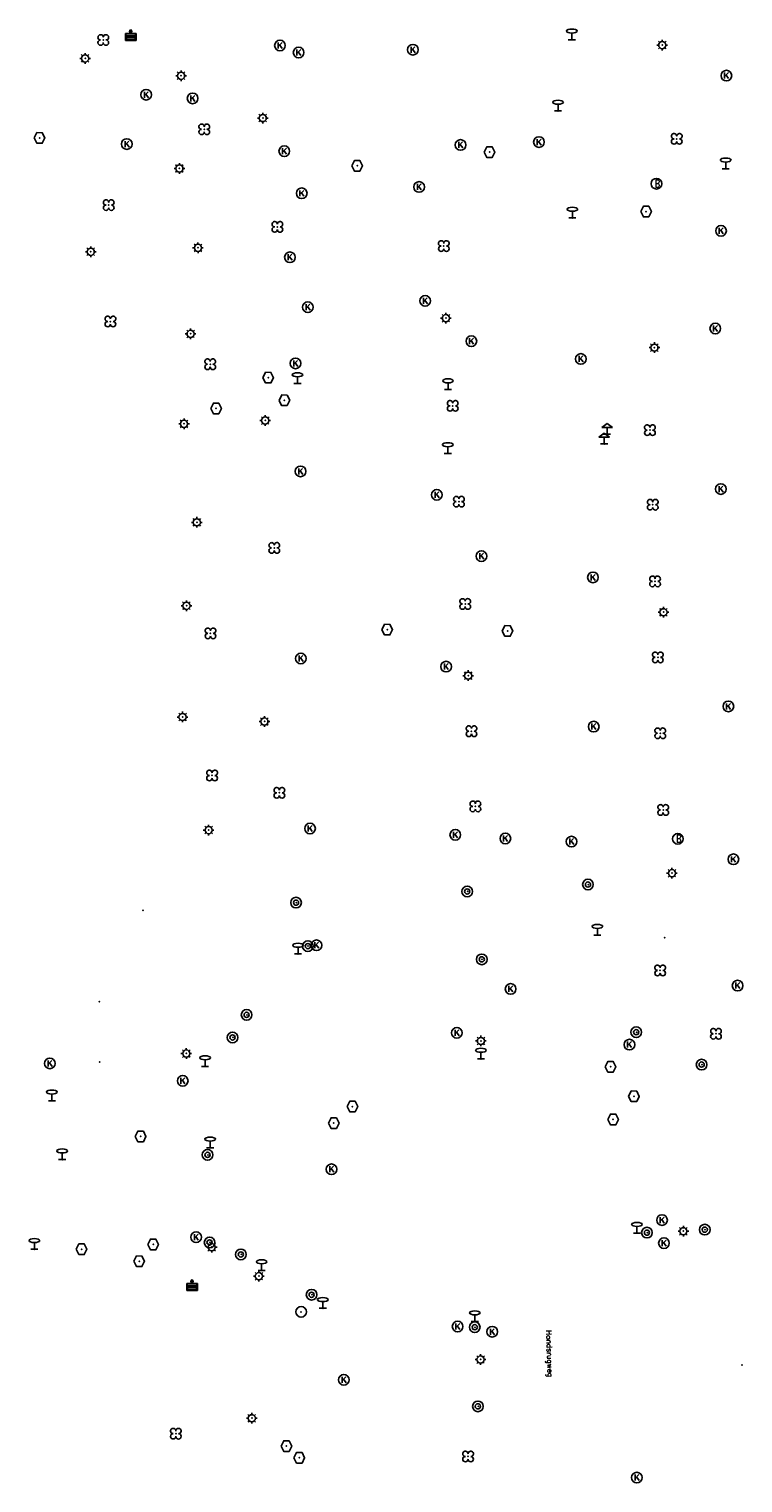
# Model space of a CAD drawing. Header units: metres. Extents: x 256352 to 256908, y 533292 to 533854.
# Tile 28 of 48: x 256493 to 256560, y 533575 to 533711. Entities that reach past the tile are written whole.
import ezdxf

# ---------------------------------------------------------------- set-up
doc = ezdxf.new("R2010")
doc.units = ezdxf.units.M
doc.header["$LTSCALE"] = 0.5
for name, color, linetype in [('Punt - Bak', 6, 'Continuous'), ('Punt - Kast', 7, 'Continuous'), ('Punt - Paal', 7, 'Continuous'), ('Punt - Put', 8, 'Continuous'), ('Punt - Straatmeubilair', 7, 'Continuous'), ('Punt - Vegetatieobject', 7, 'Continuous'), ('Tekst - Openbare Ruimte Label', 7, 'Continuous')]:
    doc.layers.add(name, color=color, linetype=linetype)
doc.layers.add('Punt - vegetatieobject_punt', color=10, linetype='Continuous', lineweight=25)
doc.styles.get("Standard").update_dxf_attribs({"font": 'txt.shx'})

# ---------------------------------------------------------------- blocks, each defined once
blk = doc.blocks.new('BOOM')
at = {"linetype": 'Continuous'}
for centre, radius, start, end in [((-0.424999, 0.425), 0.424, 359.8648684, 269.9998649), ((0.424999, 0.425), 0.426, 270.0001345, 180.1344972), ((0.425, -0.425), 0.426, 180, 90), ((-0.425, -0.424999), 0.424, 90.1351316, 359.9998649)]:
    blk.add_arc(centre, radius, start, end, dxfattribs=at)
blk = doc.blocks.new('Kolk')
at = {"linetype": 'Continuous'}
for p, q in [((-0.131779, -0.225094), (-0.131779, 0.223554)), ((-0.131779, -0.061917), (0.155792, 0.223554)), ((-0.023655, 0.045417), (0.167783, -0.225094))]:
    blk.add_line(p, q, dxfattribs=at)
blk.add_circle((0, 0), 0.4, dxfattribs=at)
blk = doc.blocks.new('Verkeersbord')
at = {"linetype": 'Continuous'}
for p, q in [((-0.004, 1.246), (-0.004, -0.004)), ((-0.253, -0.003), (0.247, -0.003))]:
    blk.add_line(p, q, dxfattribs=at)
blk.add_circle((-0.004, 1.621), 0.375, dxfattribs=at)
blk = doc.blocks.new('LICHTMAST')
at = {"linetype": 'Continuous'}
for p, q in [((-0.435, 0.407), (-0.293, 0.265)), ((-0.01, 0.586), (-0.01, 0.38)), ((0.419, 0.409), (0.275, 0.263)), ((-0.609, -0.015), (-0.412, -0.014)), ((-0.434, -0.44), (-0.29, -0.296)), ((-0.007, -0.602), (-0.005, -0.416)), ((0.406, -0.431), (0.274, -0.298)), ((0.589, -0.015), (0.389, -0.015))]:
    blk.add_line(p, q, dxfattribs=at)
blk.add_circle((-0.01, -0.015), 0.4, dxfattribs=at)
blk = doc.blocks.new('Inspectie_Rioolput')
at = {"linetype": 'Continuous'}
blk.add_lwpolyline([(-0.908, -0.012), (-0.457, 0.793), (0.455, 0.772), (0.898, -0.004), (0.455, -0.79), (-0.463, -0.787), (-0.908, -0.012)], dxfattribs=at)
blk = doc.blocks.new('Afvalbak')
at = {"linetype": 'Continuous'}
for p, q in [((0.4, -0.091), (-0.4, -0.091)), ((-0.34, -0.195), (-0.4, -0.091)), ((-0.34, -0.252), (-0.4, -0.441)), ((0.4, -0.441), (-0.4, -0.441)), ((0.34, -0.195), (-0.34, -0.195)), ((-0.34, -0.252), (-0.34, -0.195)), ((0.34, -0.252), (-0.34, -0.252)), ((-0.302, -0.297), (-0.333, -0.397)), ((0.333, -0.397), (-0.333, -0.397)), ((0.302, -0.297), (-0.302, -0.297)), ((0.302, -0.297), (0.333, -0.397)), ((0.34, -0.195), (0.4, -0.091)), ((0.34, -0.252), (0.34, -0.195)), ((0.34, -0.252), (0.4, -0.441))]:
    blk.add_line(p, q, dxfattribs=at)
for p, q in [((-0.4, -0.091), (-0.4, -0.441)), ((0.4, -0.091), (0.4, -0.441))]:
    blk.add_line(p, q)
blk.add_circle((0, 0), 0.0908, dxfattribs=at)
blk = doc.blocks.new('Haltepaal')
at = {"linetype": 'Continuous'}
for p, q in [((-0.392, 1.275), (-0.017, 2.025)), ((-0.017, 1.275), (-0.392, 1.275)), ((-0.017, 2.025), (0.358, 1.275)), ((-0.017, 1.275), (-0.017, 0.025)), ((-0.017, 1.275), (0.358, 1.275)), ((-0.267, 0.026), (0.233, 0.026))]:
    blk.add_line(p, q, dxfattribs=at)
blk = doc.blocks.new('Brandkraan_Put')
at = {"linetype": 'Continuous'}
blk.add_circle((0, 0), 0.7, dxfattribs=at)
at = {"linetype": 'Continuous', "width": 0.75}
blk.add_text('B', height=1, dxfattribs=at).set_placement((-0.226, -0.48))
blk = doc.blocks.new('VERKEERSREGELINSTALLATIEPAAL')
at = {"linetype": 'Continuous'}
for radius in [0.6, 0.292]:
    blk.add_circle((-0.032, 0), radius, dxfattribs=at)
blk = doc.blocks.new('Afzetpaal')
at = {"linetype": 'Continuous'}
blk.add_circle((0, 0), 0.25, dxfattribs=at)

msp = doc.modelspace()

# ---------------------------------------------------------------- linework, layer by layer
at = {"layer": 'Punt - Bak'}
for p in [(256502.366, 533710.932), (256508.108, 533593.761)]:
    msp.add_point(p, dxfattribs=at)
at = {"layer": 'Punt - Kast'}
msp.add_point((256552.403, 533626.004), dxfattribs=at)
at = {"layer": 'Punt - Paal'}
for p in [(256543.721, 533710.166), (256552.195, 533709.673), (256498.096, 533708.424), (256507.091, 533706.802), (256514.748, 533702.835), (256542.426, 533703.495), (256506.935, 533698.11), (256558.141, 533698.077), (256543.767, 533693.468), (256498.622, 533690.302), (256508.678, 533690.672), (256531.919, 533684.072), (256507.982, 533682.605), (256551.462, 533681.315), (256518.004, 533677.949), (256532.114, 533677.383), (256507.37, 533674.175), (256514.979, 533674.484), (256547.039, 533673.195), (256532.093, 533671.396), (256546.763, 533672.263), (256508.566, 533664.941), (256507.595, 533657.123), (256552.31, 533656.511), (256534.003, 533650.569), (256507.23, 533646.694), (256514.905, 533646.266), (256509.675, 533636.093), (256553.106, 533632.052), (256533.935, 533630.329), (256545.253, 533630.979), (256517.889, 533629.285), (256546.114, 533626.242), (256518.994, 533625.207), (256518.053, 533624.473), (256535.296, 533623.966), (256513.252, 533618.762), (256511.937, 533616.644), (256549.777, 533617.14), (256507.582, 533615.148), (256535.197, 533616.328), (256509.34, 533613.931), (256535.196, 533614.631), (256555.908, 533614.102), (256494.979, 533610.72), (256509.594, 533605.641), (256509.819, 533606.309), (256495.94, 533605.199), (256509.783, 533597.427), (256549.825, 533598.31), (256550.779, 533598.35), (256554.177, 533598.491), (256556.2, 533598.63), (256493.34, 533596.796), (256509.961, 533596.997), (256512.719, 533596.308), (256514.638, 533594.805), (256514.385, 533594.279), (256519.346, 533592.53), (256518.337, 533590.923), (256520.373, 533591.265), (256534.628, 533590.021), (256534.639, 533589.485), (256535.164, 533586.464), (256534.936, 533582.069), (256513.719, 533580.961)]:
    msp.add_point(p, dxfattribs=at)
at = {"layer": 'Punt - Put'}
for p in [(256516.35, 533709.629), (256528.814, 533709.233), (256518.102, 533708.963), (256558.203, 533706.799), (256503.807, 533705.013), (256508.169, 533704.666), (256493.825, 533700.962), (256501.992, 533700.391), (256516.759, 533699.719), (256533.284, 533700.303), (256535.998, 533699.627), (256540.632, 533700.579), (256523.596, 533698.354), (256518.394, 533695.769), (256529.395, 533696.364), (256551.642, 533696.67), (256550.675, 533694.062), (256557.701, 533692.253), (256517.286, 533689.774), (256518.971, 533685.097), (256529.96, 533685.691), (256534.296, 533681.908), (256557.159, 533683.094), (256517.813, 533679.828), (256544.554, 533680.244), (256515.255, 533678.491), (256510.367, 533675.604), (256516.767, 533676.369), (256518.285, 533669.703), (256531.055, 533667.508), (256557.677, 533668.053), (256535.239, 533661.759), (256545.691, 533659.768), (256526.414, 533654.874), (256537.693, 533654.747), (256518.313, 533652.172), (256531.926, 533651.403), (256558.387, 533647.679), (256545.765, 533645.782), (256519.17, 533636.231), (256532.788, 533635.642), (256537.486, 533635.296), (256543.678, 533635.005), (256553.644, 533635.266), (256558.859, 533633.343), (256519.778, 533625.284), (256537.973, 533621.19), (256559.251, 533621.506), (256532.934, 533617.084), (256549.111, 533615.975), (256494.776, 533614.213), (256547.348, 533613.901), (256507.24, 533612.584), (256549.543, 533611.129), (256523.149, 533610.172), (256521.397, 533608.624), (256547.587, 533608.966), (256503.294, 533607.374), (256521.188, 533604.291), (256552.168, 533599.528), (256508.491, 533597.924), (256497.762, 533596.799), (256504.468, 533597.242), (256552.348, 533597.366), (256503.163, 533595.67), (256533.007, 533589.552), (256536.252, 533589.063), (256559.666, 533585.945), (256522.337, 533584.555), (256516.959, 533578.338), (256518.169, 533577.245), (256549.804, 533575.391)]:
    msp.add_point(p, dxfattribs=at)
at = {"layer": 'Punt - Straatmeubilair'}
for p in [(256503.523, 533628.549), (256499.431, 533620.015), (256499.445, 533614.357)]:
    msp.add_point(p, dxfattribs=at)
at = {"layer": 'Punt - Vegetatieobject'}
for p in [(256499.794, 533710.141), (256509.258, 533701.767), (256553.546, 533700.876), (256500.298, 533694.667), (256516.109, 533692.623), (256531.71, 533690.828), (256500.46, 533683.754), (256509.814, 533679.746), (256532.546, 533675.847), (256551.031, 533673.572), (256533.132, 533666.868), (256551.298, 533666.585), (256515.822, 533662.529), (256551.511, 533659.397), (256533.718, 533657.277), (256509.841, 533654.52), (256551.775, 533652.268), (256534.305, 533645.346), (256552, 533645.154), (256509.993, 533641.203), (256516.296, 533639.577), (256534.668, 533638.308), (256552.278, 533637.969), (256551.992, 533622.926), (256557.226, 533616.99), (256506.593, 533579.508), (256533.985, 533577.371)]:
    msp.add_point(p, dxfattribs=at)
at = {"layer": 'Punt - vegetatieobject_punt'}
for p in [(256499.794, 533710.141), (256509.258, 533701.767), (256553.546, 533700.876), (256500.298, 533694.667), (256516.109, 533692.623), (256531.71, 533690.828), (256500.46, 533683.754), (256509.814, 533679.746), (256532.546, 533675.847), (256551.031, 533673.572), (256533.132, 533666.868), (256551.298, 533666.585), (256515.822, 533662.529), (256551.511, 533659.397), (256533.718, 533657.277), (256509.841, 533654.52), (256551.775, 533652.268), (256534.305, 533645.346), (256552, 533645.154), (256509.993, 533641.203), (256516.296, 533639.577), (256534.668, 533638.308), (256552.278, 533637.969), (256551.992, 533622.926), (256557.226, 533616.99), (256506.593, 533579.508), (256533.985, 533577.371)]:
    msp.add_point(p, dxfattribs=at)

# ---------------------------------------------------------------- block references
at = {"layer": 'Punt - Bak', "xscale": 1.25000000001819, "yscale": 1.881467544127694}
for p in [(256502.366, 533710.932), (256508.108, 533593.761)]:
    msp.add_blockref('Afvalbak', p, dxfattribs=at)
at = {"layer": 'Punt - Paal'}
for name, p, xscale, yscale in [('Verkeersbord', (256543.721, 533710.166), 1.333333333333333, 0.5), ('LICHTMAST', (256552.195, 533709.673), 0.8347245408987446, 0.8417508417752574), ('LICHTMAST', (256498.096, 533708.424), 0.8347245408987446, 0.8417508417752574), ('LICHTMAST', (256507.091, 533706.802), 0.8347245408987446, 0.8417508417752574), ('Verkeersbord', (256542.426, 533703.495), 1.333333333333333, 0.5), ('LICHTMAST', (256514.748, 533702.835), 0.8347245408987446, 0.8417508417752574), ('LICHTMAST', (256506.935, 533698.11), 0.8347245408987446, 0.8417508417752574), ('Verkeersbord', (256558.141, 533698.077), 1.333333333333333, 0.5), ('Verkeersbord', (256543.767, 533693.468), 1.333333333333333, 0.5), ('LICHTMAST', (256498.622, 533690.302), 0.8347245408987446, 0.8417508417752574), ('LICHTMAST', (256508.678, 533690.672), 0.8347245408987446, 0.8417508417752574), ('LICHTMAST', (256531.919, 533684.072), 0.8347245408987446, 0.8417508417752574), ('LICHTMAST', (256507.982, 533682.605), 0.8347245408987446, 0.8417508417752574), ('LICHTMAST', (256551.462, 533681.315), 0.8347245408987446, 0.8417508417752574), ('Verkeersbord', (256518.004, 533677.949), 1.333333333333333, 0.5), ('Verkeersbord', (256532.114, 533677.383), 1.333333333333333, 0.5), ('LICHTMAST', (256507.37, 533674.175), 0.8347245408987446, 0.8417508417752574), ('LICHTMAST', (256514.979, 533674.484), 0.8347245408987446, 0.8417508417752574), ('Haltepaal', (256547.039, 533673.195), 1.333333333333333, 0.5), ('Verkeersbord', (256532.093, 533671.396), 1.333333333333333, 0.5), ('Haltepaal', (256546.763, 533672.263), 1.333333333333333, 0.5), ('LICHTMAST', (256508.566, 533664.941), 0.8347245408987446, 0.8417508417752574), ('LICHTMAST', (256507.595, 533657.123), 0.8347245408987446, 0.8417508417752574), ('LICHTMAST', (256552.31, 533656.511), 0.8347245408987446, 0.8417508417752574), ('LICHTMAST', (256534.003, 533650.569), 0.8347245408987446, 0.8417508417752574), ('LICHTMAST', (256507.23, 533646.694), 0.8347245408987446, 0.8417508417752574), ('LICHTMAST', (256514.905, 533646.266), 0.8347245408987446, 0.8417508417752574), ('LICHTMAST', (256509.675, 533636.093), 0.8347245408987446, 0.8417508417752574), ('VERKEERSREGELINSTALLATIEPAAL', (256545.253, 533630.979), 0.833333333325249, 0.833333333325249), ('LICHTMAST', (256553.106, 533632.052), 0.8347245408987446, 0.8417508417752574), ('VERKEERSREGELINSTALLATIEPAAL', (256533.935, 533630.329), 0.833333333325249, 0.833333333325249), ('VERKEERSREGELINSTALLATIEPAAL', (256517.889, 533629.285), 0.833333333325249, 0.833333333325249), ('Verkeersbord', (256546.114, 533626.242), 1.333333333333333, 0.5), ('Verkeersbord', (256518.053, 533624.473), 1.333333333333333, 0.5), ('VERKEERSREGELINSTALLATIEPAAL', (256518.994, 533625.207), 0.833333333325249, 0.833333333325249), ('VERKEERSREGELINSTALLATIEPAAL', (256535.296, 533623.966), 0.833333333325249, 0.833333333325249), ('VERKEERSREGELINSTALLATIEPAAL', (256513.252, 533618.762), 0.833333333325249, 0.833333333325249), ('VERKEERSREGELINSTALLATIEPAAL', (256511.937, 533616.644), 0.833333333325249, 0.833333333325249), ('LICHTMAST', (256535.197, 533616.328), 0.8347245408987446, 0.8417508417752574), ('VERKEERSREGELINSTALLATIEPAAL', (256549.777, 533617.14), 0.833333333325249, 0.833333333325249), ('LICHTMAST', (256507.582, 533615.148), 0.8347245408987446, 0.8417508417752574), ('Verkeersbord', (256535.196, 533614.631), 1.333333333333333, 0.5), ('Verkeersbord', (256509.34, 533613.931), 1.333333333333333, 0.5), ('VERKEERSREGELINSTALLATIEPAAL', (256555.908, 533614.102), 0.833333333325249, 0.833333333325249), ('Verkeersbord', (256494.979, 533610.72), 1.333333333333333, 0.5), ('Verkeersbord', (256509.819, 533606.309), 1.333333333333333, 0.5), ('Verkeersbord', (256495.94, 533605.199), 1.333333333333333, 0.5), ('VERKEERSREGELINSTALLATIEPAAL', (256509.594, 533605.641), 0.833333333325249, 0.833333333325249), ('Verkeersbord', (256549.825, 533598.31), 1.333333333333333, 0.5), ('VERKEERSREGELINSTALLATIEPAAL', (256550.779, 533598.35), 0.833333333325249, 0.833333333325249), ('LICHTMAST', (256554.177, 533598.491), 0.8347245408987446, 0.8417508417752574), ('VERKEERSREGELINSTALLATIEPAAL', (256556.2, 533598.63), 0.833333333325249, 0.833333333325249), ('Verkeersbord', (256493.34, 533596.796), 1.333333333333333, 0.5), ('VERKEERSREGELINSTALLATIEPAAL', (256509.783, 533597.427), 0.833333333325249, 0.833333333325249), ('LICHTMAST', (256509.961, 533596.997), 0.8347245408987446, 0.8417508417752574), ('VERKEERSREGELINSTALLATIEPAAL', (256512.719, 533596.308), 0.833333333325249, 0.833333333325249), ('LICHTMAST', (256514.385, 533594.279), 0.8347245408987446, 0.8417508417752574), ('Verkeersbord', (256514.638, 533594.805), 1.333333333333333, 0.5), ('VERKEERSREGELINSTALLATIEPAAL', (256519.346, 533592.53), 0.833333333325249, 0.833333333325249), ('Verkeersbord', (256520.373, 533591.265), 1.333333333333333, 0.5), ('Afzetpaal', (256518.337, 533590.923), 2, 2), ('Verkeersbord', (256534.628, 533590.021), 1.333333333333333, 0.5), ('VERKEERSREGELINSTALLATIEPAAL', (256534.639, 533589.485), 0.833333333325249, 0.833333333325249), ('LICHTMAST', (256535.164, 533586.464), 0.8347245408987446, 0.8417508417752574), ('VERKEERSREGELINSTALLATIEPAAL', (256534.936, 533582.069), 0.833333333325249, 0.833333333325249), ('LICHTMAST', (256513.719, 533580.961), 0.8347245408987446, 0.8417508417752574)]:
    msp.add_blockref(name, p, dxfattribs=dict(at, xscale=xscale, yscale=yscale))
at = {"layer": 'Punt - Put'}
for name, p, xscale, yscale in [('Kolk', (256516.35, 533709.629), 1.25000000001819, 1.25000000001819), ('Kolk', (256518.102, 533708.963), 1.25000000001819, 1.25000000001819), ('Kolk', (256528.814, 533709.233), 1.25000000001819, 1.25000000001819), ('Kolk', (256558.203, 533706.799), 1.25000000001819, 1.25000000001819), ('Kolk', (256503.807, 533705.013), 1.25000000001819, 1.25000000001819), ('Kolk', (256508.169, 533704.666), 1.25000000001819, 1.25000000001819), ('Inspectie_Rioolput', (256493.825, 533700.962), 0.5537098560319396, 0.6317119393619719), ('Kolk', (256540.632, 533700.579), 1.25000000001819, 1.25000000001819), ('Kolk', (256501.992, 533700.391), 1.25000000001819, 1.25000000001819), ('Kolk', (256516.759, 533699.719), 1.25000000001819, 1.25000000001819), ('Kolk', (256533.284, 533700.303), 1.25000000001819, 1.25000000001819), ('Inspectie_Rioolput', (256535.998, 533699.627), 0.5537098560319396, 0.6317119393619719), ('Inspectie_Rioolput', (256523.596, 533698.354), 0.5537098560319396, 0.6317119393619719), ('Kolk', (256529.395, 533696.364), 1.25000000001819, 1.25000000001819), ('Brandkraan_Put', (256551.642, 533696.67), 0.714285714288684, 0.714285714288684), ('Kolk', (256518.394, 533695.769), 1.25000000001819, 1.25000000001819), ('Inspectie_Rioolput', (256550.675, 533694.062), 0.5537098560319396, 0.6317119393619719), ('Kolk', (256557.701, 533692.253), 1.25000000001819, 1.25000000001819), ('Kolk', (256517.286, 533689.774), 1.25000000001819, 1.25000000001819), ('Kolk', (256529.96, 533685.691), 1.25000000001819, 1.25000000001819), ('Kolk', (256518.971, 533685.097), 1.25000000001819, 1.25000000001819), ('Kolk', (256557.159, 533683.094), 1.25000000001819, 1.25000000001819), ('Kolk', (256534.296, 533681.908), 1.25000000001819, 1.25000000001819), ('Kolk', (256544.554, 533680.244), 1.25000000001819, 1.25000000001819), ('Kolk', (256517.813, 533679.828), 1.25000000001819, 1.25000000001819), ('Inspectie_Rioolput', (256515.255, 533678.491), 0.5537098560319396, 0.6317119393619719), ('Inspectie_Rioolput', (256516.767, 533676.369), 0.5537098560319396, 0.6317119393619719), ('Inspectie_Rioolput', (256510.367, 533675.604), 0.5537098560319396, 0.6317119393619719), ('Kolk', (256518.285, 533669.703), 1.25000000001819, 1.25000000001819), ('Kolk', (256557.677, 533668.053), 1.25000000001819, 1.25000000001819), ('Kolk', (256531.055, 533667.508), 1.25000000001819, 1.25000000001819), ('Kolk', (256535.239, 533661.759), 1.25000000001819, 1.25000000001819), ('Kolk', (256545.691, 533659.768), 1.25000000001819, 1.25000000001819), ('Inspectie_Rioolput', (256526.414, 533654.874), 0.5537098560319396, 0.6317119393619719), ('Inspectie_Rioolput', (256537.693, 533654.747), 0.5537098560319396, 0.6317119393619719), ('Kolk', (256518.313, 533652.172), 1.25000000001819, 1.25000000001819), ('Kolk', (256531.926, 533651.403), 1.25000000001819, 1.25000000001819), ('Kolk', (256558.387, 533647.679), 1.25000000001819, 1.25000000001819), ('Kolk', (256545.765, 533645.782), 1.25000000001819, 1.25000000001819), ('Kolk', (256519.17, 533636.231), 1.25000000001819, 1.25000000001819), ('Kolk', (256532.788, 533635.642), 1.25000000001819, 1.25000000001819), ('Kolk', (256537.486, 533635.296), 1.25000000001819, 1.25000000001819), ('Brandkraan_Put', (256553.644, 533635.266), 0.714285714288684, 0.714285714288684), ('Kolk', (256543.678, 533635.005), 1.25000000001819, 1.25000000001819), ('Kolk', (256558.859, 533633.343), 1.25000000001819, 1.25000000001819), ('Kolk', (256519.778, 533625.284), 1.25000000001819, 1.25000000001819), ('Kolk', (256559.251, 533621.506), 1.25000000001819, 1.25000000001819), ('Kolk', (256537.973, 533621.19), 1.25000000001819, 1.25000000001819), ('Kolk', (256532.934, 533617.084), 1.25000000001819, 1.25000000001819), ('Kolk', (256549.111, 533615.975), 1.25000000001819, 1.25000000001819), ('Kolk', (256494.776, 533614.213), 1.25000000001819, 1.25000000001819), ('Inspectie_Rioolput', (256547.348, 533613.901), 0.5537098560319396, 0.6317119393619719), ('Kolk', (256507.24, 533612.584), 1.25000000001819, 1.25000000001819), ('Inspectie_Rioolput', (256549.543, 533611.129), 0.5537098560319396, 0.6317119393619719), ('Inspectie_Rioolput', (256523.149, 533610.172), 0.5537098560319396, 0.6317119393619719), ('Inspectie_Rioolput', (256521.397, 533608.624), 0.5537098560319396, 0.6317119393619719), ('Inspectie_Rioolput', (256547.587, 533608.966), 0.5537098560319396, 0.6317119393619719), ('Inspectie_Rioolput', (256503.294, 533607.374), 0.5537098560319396, 0.6317119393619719), ('Kolk', (256521.188, 533604.291), 1.25000000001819, 1.25000000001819), ('Kolk', (256552.168, 533599.528), 1.25000000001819, 1.25000000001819), ('Inspectie_Rioolput', (256504.468, 533597.242), 0.5537098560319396, 0.6317119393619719), ('Kolk', (256508.491, 533597.924), 1.25000000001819, 1.25000000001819), ('Kolk', (256552.348, 533597.366), 1.25000000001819, 1.25000000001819), ('Inspectie_Rioolput', (256497.762, 533596.799), 0.5537098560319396, 0.6317119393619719), ('Inspectie_Rioolput', (256503.163, 533595.67), 0.5537098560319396, 0.6317119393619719), ('Kolk', (256533.007, 533589.552), 1.25000000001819, 1.25000000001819), ('Kolk', (256536.252, 533589.063), 1.25000000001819, 1.25000000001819), ('Kolk', (256522.337, 533584.555), 1.25000000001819, 1.25000000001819), ('Inspectie_Rioolput', (256516.959, 533578.338), 0.5537098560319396, 0.6317119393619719), ('Inspectie_Rioolput', (256518.169, 533577.245), 0.5537098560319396, 0.6317119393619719), ('Kolk', (256549.804, 533575.391), 1.25000000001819, 1.25000000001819)]:
    msp.add_blockref(name, p, dxfattribs=dict(at, xscale=xscale, yscale=yscale))
at = {"layer": 'Punt - Vegetatieobject', "xscale": 0.5882352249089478, "yscale": 0.5875440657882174}
for p in [(256499.794, 533710.141), (256509.258, 533701.767), (256553.546, 533700.876), (256500.298, 533694.667), (256516.109, 533692.623), (256531.71, 533690.828), (256500.46, 533683.754), (256509.814, 533679.746), (256532.546, 533675.847), (256551.031, 533673.572), (256533.132, 533666.868), (256551.298, 533666.585), (256515.822, 533662.529), (256551.511, 533659.397), (256533.718, 533657.277), (256509.841, 533654.52), (256551.775, 533652.268), (256534.305, 533645.346), (256552, 533645.154), (256509.993, 533641.203), (256516.296, 533639.577), (256534.668, 533638.308), (256552.278, 533637.969), (256551.992, 533622.926), (256557.226, 533616.99), (256506.593, 533579.508), (256533.985, 533577.371)]:
    msp.add_blockref('BOOM', p, dxfattribs=at)
at = {"layer": 'Punt - vegetatieobject_punt', "xscale": 0.5882352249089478, "yscale": 0.5875440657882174}
for p in [(256499.794, 533710.141), (256509.258, 533701.767), (256553.546, 533700.876), (256500.298, 533694.667), (256516.109, 533692.623), (256531.71, 533690.828), (256500.46, 533683.754), (256509.814, 533679.746), (256532.546, 533675.847), (256551.031, 533673.572), (256533.132, 533666.868), (256551.298, 533666.585), (256515.822, 533662.529), (256551.511, 533659.397), (256533.718, 533657.277), (256509.841, 533654.52), (256551.775, 533652.268), (256534.305, 533645.346), (256552, 533645.154), (256509.993, 533641.203), (256516.296, 533639.577), (256534.668, 533638.308), (256552.278, 533637.969), (256551.992, 533622.926), (256557.226, 533616.99), (256506.593, 533579.508), (256533.985, 533577.371)]:
    msp.add_blockref('BOOM', p, dxfattribs=at)

# ---------------------------------------------------------------- texts
at = {"layer": 'Tekst - Openbare Ruimte Label'}
msp.add_text('Hondsrugweg', height=0.5, rotation=272, dxfattribs=at).set_placement((256541.304, 533589.197))

doc.saveas('drawing.dxf')
